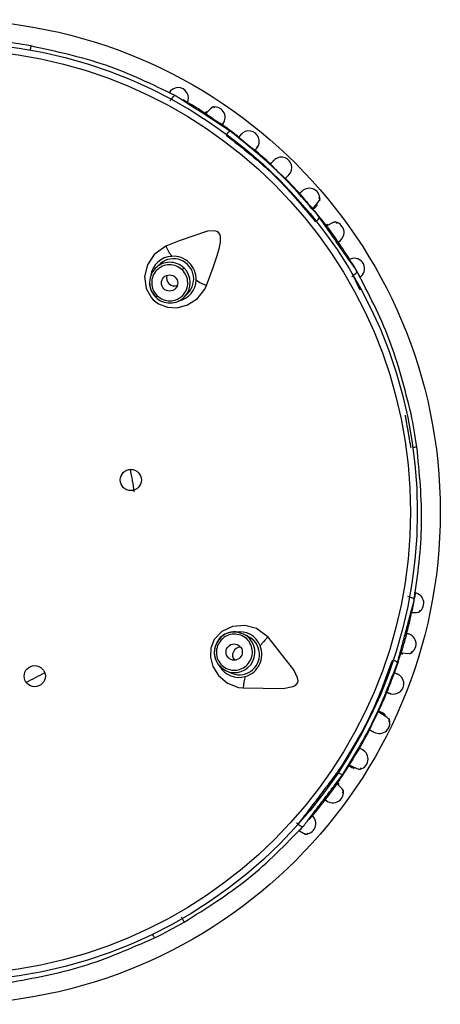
# Model space of a CAD drawing. Header units: millimetres. Extents: x 257.87 to 258.14, y 332.18 to 333.7.
# Tile 2 of 7: x 257.9967 to 258.0225, y 332.7788 to 332.8392. Entities that reach past the tile are written whole.
import ezdxf

# ---------------------------------------------------------------- set-up
doc = ezdxf.new("R2010")
doc.units = ezdxf.units.MM
doc.layers.add('SANINDUSA', color=3, linetype='Continuous')

msp = doc.modelspace()

# ---------------------------------------------------------------- linework, layer by layer
at = {"layer": 'SANINDUSA', "linetype": 'Continuous'}
for p, q in [((258.0058957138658, 332.834241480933), (258.0059768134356, 332.83432524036)), ((258.0148590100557, 332.8277871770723), (258.0149443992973, 332.8278586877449)), ((258.0155636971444, 332.826482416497), (258.0161200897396, 332.8257143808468)), ((258.0051925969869, 332.8241582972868), (258.0049972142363, 332.8239564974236)), ((258.0171250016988, 332.8235311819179), (258.0170439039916, 332.8234474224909)), ((258.0067932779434, 332.822217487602), (258.0069886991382, 332.8224193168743)), ((258.0204725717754, 332.8038517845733), (258.020577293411, 332.80380053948)), ((258.0106656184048, 332.801404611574), (258.0104133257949, 332.8015280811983)), ((258.0089407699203, 332.7995632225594), (258.0093144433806, 332.7992825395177)), ((258.0093144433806, 332.7992825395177), (258.0095667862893, 332.7991590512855)), ((258.0188102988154, 332.7966708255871), (258.0186713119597, 332.7967457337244)), ((258.0191148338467, 332.7965681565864), (258.0189762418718, 332.7966324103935)), ((258.0171039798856, 332.7933326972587), (258.0171983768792, 332.7932735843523)), ((258.0160808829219, 332.7922593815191), (258.0155218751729, 332.791492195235)), ((258.0137565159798, 332.7898624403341), (258.0136517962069, 332.7899136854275))]:
    msp.add_line(p, q, dxfattribs=at)
at = {"layer": 'SANINDUSA', "linetype": 'Continuous', "flags": 128}
for points in [[(257.9973684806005, 332.837608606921), (257.997368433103, 332.8376083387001), (257.9973656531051, 332.8375927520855), (257.9973602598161, 332.8375625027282), (257.9973524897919, 332.8375189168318), (257.9973426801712, 332.8374639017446), (257.9973312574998, 332.8373998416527), (257.9973249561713, 332.8373644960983)], [(258.0059834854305, 332.8343367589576), (258.0060113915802, 332.8343820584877), (258.0060474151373, 332.83443431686), (258.0060836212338, 332.834480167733), (258.0061187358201, 332.8345180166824), (258.0061515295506, 332.8345465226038), (258.0061808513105, 332.8345646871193), (258.0062056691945, 332.834571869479), (258.0062251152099, 332.8345678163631)], [(258.008659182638, 332.8338204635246), (258.0085561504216, 332.8338713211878), (258.0083791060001, 332.8337586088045), (258.0081431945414, 332.8335053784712), (258.0080981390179, 332.8334464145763)], [(258.0146476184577, 332.8276432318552), (258.0147363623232, 332.8277274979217), (258.0149938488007, 332.8280174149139), (258.0151013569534, 332.8282167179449), (258.0150363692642, 332.8283065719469)], [(258.0081376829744, 332.8229173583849), (258.0085528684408, 332.8240197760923), (258.0087964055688, 332.8247518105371), (258.0089291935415, 332.8252433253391), (258.008990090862, 332.8255787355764), (258.0089929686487, 332.8259288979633), (258.0089545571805, 332.8260624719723), (258.0088803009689, 332.8261699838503), (258.0087820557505, 332.8262357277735), (258.0086278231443, 332.8262757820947), (258.0082105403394, 332.8262477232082), (258.0064596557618, 332.8256607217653), (258.0056533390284, 332.8253227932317)], [(258.0161547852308, 332.8267191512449), (258.016075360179, 332.8268021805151), (258.0158704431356, 332.8267568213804), (258.0155621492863, 332.8265995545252), (258.0154996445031, 332.8265595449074)], [(258.0056533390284, 332.8253227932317), (258.0049273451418, 332.8248145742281), (258.0045150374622, 332.8241879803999), (258.0043431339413, 332.8234596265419), (258.0044357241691, 332.8227365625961), (258.0047607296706, 332.8221479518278), (258.0048714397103, 332.8220295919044), (258.005194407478, 332.8217859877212), (258.0057443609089, 332.8215794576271), (258.0063381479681, 332.8215495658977), (258.0069849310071, 332.8217179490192), (258.0075843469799, 332.8221091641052), (258.008036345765, 332.8226964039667), (258.0081376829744, 332.8229173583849)], [(258.0066536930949, 332.8238703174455), (258.0066748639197, 332.8238921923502), (258.0066947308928, 332.8239127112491), (258.0067127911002, 332.8239313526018), (258.0067285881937, 332.8239476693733), (258.006741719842, 332.8239612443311), (258.0067518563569, 332.8239717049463), (258.0067587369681, 332.8239788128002), (258.0067621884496, 332.8239823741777)], [(258.0046517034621, 332.822982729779), (258.0047506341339, 332.8225925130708), (258.0050283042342, 332.8221916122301)], [(258.0050283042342, 332.8221916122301), (258.0050283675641, 332.8221916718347), (258.0050319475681, 332.8221953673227), (258.0050389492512, 332.822202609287), (258.0050491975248, 332.8222131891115), (258.0050624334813, 332.8222268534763), (258.0050783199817, 332.8222432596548), (258.0050964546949, 332.8222619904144), (258.0051163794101, 332.822282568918)], [(258.0210398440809, 332.81300217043), (258.02103957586, 332.8130021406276), (258.0210238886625, 332.8129999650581), (258.0209934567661, 332.8129957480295), (258.0209496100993, 332.8129896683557), (258.0208942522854, 332.8129819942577), (258.0208297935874, 332.812973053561), (258.0207942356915, 332.8129681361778)], [(258.0206978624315, 332.8028614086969), (258.0207276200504, 332.8028577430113), (258.0210185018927, 332.8028533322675), (258.0212045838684, 332.8028979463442), (258.021259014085, 332.8029978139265)], [(258.0119154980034, 332.8013262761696), (258.0112078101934, 332.8018596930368), (258.0104844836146, 332.8020581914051), (258.0097386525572, 332.8019966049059), (258.0090795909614, 332.8016851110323), (258.0086202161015, 332.8011941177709), (258.0084072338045, 332.8006567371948), (258.008379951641, 332.8001167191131), (258.0085249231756, 332.7995411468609), (258.0088732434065, 332.7989749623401), (258.0094207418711, 332.7985169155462), (258.0101131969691, 332.7982557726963), (258.0103955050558, 332.7982202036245)], [(258.0104138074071, 332.801527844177), (258.0100647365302, 332.8016376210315), (258.0098046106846, 332.8016432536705)], [(258.010413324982, 332.8015280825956), (258.0099431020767, 332.8016522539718), (258.009804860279, 332.8016530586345)], [(258.0103955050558, 332.7982202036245), (258.0128409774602, 332.7981852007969), (258.0134450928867, 332.7983022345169), (258.0135930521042, 332.7983786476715), (258.0136843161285, 332.7984641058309), (258.013734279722, 332.7985576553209), (258.013752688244, 332.7986615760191), (258.0137299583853, 332.7988393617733), (258.0135019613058, 332.7993239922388), (258.0119154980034, 332.8013262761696)], [(258.0200782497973, 332.8003973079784), (258.0201477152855, 332.8003814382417), (258.0204867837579, 332.8003378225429), (258.0206933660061, 332.8003631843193), (258.0207407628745, 332.8004658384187)], [(258.0089486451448, 332.7995703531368), (258.0090362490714, 332.7994698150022), (258.0093139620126, 332.7992827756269)], [(258.0193252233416, 332.7961520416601), (258.0193660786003, 332.7962540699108), (258.0191910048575, 332.7964282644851), (258.0188279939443, 332.7966612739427), (258.0188102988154, 332.7966708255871)], [(258.0190268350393, 332.7966373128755), (258.0191040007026, 332.7965731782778), (258.0190686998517, 332.7965513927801)], [(258.0169017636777, 332.7934892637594), (258.0170093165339, 332.793430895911), (258.017364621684, 332.7932756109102), (258.0175873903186, 332.7932349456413), (258.0176527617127, 332.7933245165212)], [(258.0164886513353, 332.7917703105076), (258.0165430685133, 332.7918715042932), (258.0164366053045, 332.7920523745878), (258.016191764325, 332.7922969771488), (258.0161344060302, 332.7923440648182)], [(258.0137667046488, 332.7898538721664), (258.0138083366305, 332.7898207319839), (258.0138599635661, 332.7897838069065), (258.0139095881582, 332.789752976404), (258.0139554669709, 332.7897292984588), (258.0139959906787, 332.7897136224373), (258.0140297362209, 332.7897064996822), (258.0140555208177, 332.7897081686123), (258.0140724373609, 332.7897185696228)], [(258.0138125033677, 332.7894720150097), (258.0138364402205, 332.7894539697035), (258.0140861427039, 332.7893047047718), (258.0142696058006, 332.7892503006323), (258.0143666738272, 332.7893095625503)], [(258.0049525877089, 332.7828855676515), (258.0049524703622, 332.7828858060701), (258.0049455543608, 332.7829000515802), (258.0049321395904, 332.7829276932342), (258.0049128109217, 332.7829675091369), (258.0048884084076, 332.7830177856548), (258.0048599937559, 332.7830763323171), (258.0048443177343, 332.7831086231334)]]:
    msp.add_lwpolyline(points, dxfattribs=at)
at = {"layer": 'SANINDUSA', "linetype": 'Continuous'}
for centre, radius in [((257.9922702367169, 332.8090149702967), 0.03020728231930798), ((257.9922702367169, 332.8090149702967), 0.0287966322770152), ((257.9922702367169, 332.8090149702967), 0.02837947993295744), ((258.0058748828, 332.8230654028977), 0.0004994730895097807), ((258.0034996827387, 332.8109797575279), 0.000650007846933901), ((258.0098370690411, 332.8004180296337), 0.0004994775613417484), ((257.9976089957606, 332.7989423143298), 0.000650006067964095)]:
    msp.add_circle(centre, radius, dxfattribs=at)
for centre, radius, start, end in [((257.9922702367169, 332.8090149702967), 0.0290464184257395, 79.89040341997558, 83.96111201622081), ((258.0063956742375, 332.8344190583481), 0.0006341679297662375, 330.5752804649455, 151.3590891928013), ((257.9922702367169, 332.8090149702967), 0.02911556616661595, 56.86162814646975, 60.25663332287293), ((258.008635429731, 332.8332243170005), 0.0006469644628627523, 321.9663667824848, 107.7088321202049), ((258.3241119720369, 333.2994636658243), 0.5630534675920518, 235.8684552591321, 235.9652667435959), ((257.9922702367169, 332.8090149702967), 0.02911556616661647, 52.05850785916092, 54.98682475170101), ((258.0099285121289, 332.8318220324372), 0.0006629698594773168, 120.7160889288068, 147.0064170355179), ((258.0107365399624, 332.8317577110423), 0.0006391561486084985, 320.5853032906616, 141.3506186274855), ((258.0258312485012, 332.8503704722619), 0.0241602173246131, 229.5908368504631, 232.425826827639), ((257.9922702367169, 332.8090149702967), 0.02911556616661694, 47.11443217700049, 49.78763692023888), ((258.0127283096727, 332.8301442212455), 0.0006416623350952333, 315.5884664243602, 136.3474706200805), ((258.0191307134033, 332.8367567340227), 0.009529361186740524, 222.1033651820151, 229.7462699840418), ((257.9922702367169, 332.8090149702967), 0.02911556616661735, 42.05507018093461, 44.701460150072), ((258.014445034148, 332.8282269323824), 0.0006508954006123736, 348.6673802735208, 135.2268002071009), ((258.0302002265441, 332.8419163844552), 0.02111271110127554, 219.3943531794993, 222.6116092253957), ((257.9922702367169, 332.8090149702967), 0.02911556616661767, 36.87040832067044, 39.78032505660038), ((258.0144955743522, 332.8274000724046), 0.0006630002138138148, 304.8421791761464, 331.1307818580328), ((258.0159285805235, 332.826167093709), 0.0006469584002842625, 301.9660052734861, 87.70947200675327), ((257.9922702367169, 332.8090149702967), 0.02911556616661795, 31.70471721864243, 35.00314959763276), ((258.0082281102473, 332.826375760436), 0.002781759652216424, 202.2423839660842, 217.0016006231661), ((258.0060411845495, 332.823383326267), 0.001318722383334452, 91.5051913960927, 173.8900567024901), ((258.006116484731, 332.8233155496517), 0.001237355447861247, 314.2596623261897, 137.7041536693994), ((258.0061065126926, 332.823305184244), 0.001399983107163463, 357.7548562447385, 94.09476859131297), ((258.0172099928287, 332.8239522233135), 0.0006312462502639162, 300.2349051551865, 113.7171849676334), ((258.0058921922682, 332.8230907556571), 0.001245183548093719, 135.9514914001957, 184.9769508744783), ((258.0058608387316, 332.8231129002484), 0.001207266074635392, 135.6723060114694, 186.2011901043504), ((258.0058926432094, 332.8230869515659), 0.001248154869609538, 45.8399914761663, 135.8403719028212), ((258.0058952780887, 332.8230843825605), 0.001248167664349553, 316.009456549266, 46.00891764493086), ((257.9922702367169, 332.8090149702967), 0.02911556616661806, 30.75517827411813, 31.70471721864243), ((257.9922702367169, 332.8090149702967), 0.02911556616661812, 29.73457164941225, 30.75517827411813), ((258.0061723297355, 332.8233758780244), 0.0004859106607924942, 161.4030557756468, 226.1465027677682), ((258.0061725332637, 332.8232718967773), 0.001333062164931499, 281.4409890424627, 359.073425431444), ((258.0091072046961, 332.8255250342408), 0.002782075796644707, 234.8477412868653, 249.6051005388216), ((258.0058135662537, 332.8230479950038), 0.001154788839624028, 183.2517614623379, 227.490603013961), ((258.0061675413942, 332.8233489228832), 0.0004634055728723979, 224.2641013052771, 293.5530828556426), ((258.0058691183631, 332.8230283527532), 0.001179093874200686, 224.8547806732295, 272.0761893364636), ((258.0059481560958, 332.8230038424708), 0.001154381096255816, 268.1969683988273, 317.0626881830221), ((258.0058990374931, 332.823084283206), 0.00124539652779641, 270.6274255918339, 315.8926206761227), ((257.9922702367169, 332.8090149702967), 0.02904641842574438, 7.89040341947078, 11.96036397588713), ((257.9922702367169, 332.8090149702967), 0.01149999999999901, 6.176948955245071, 13.0959640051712), ((257.9922702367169, 332.8090149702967), 0.02911556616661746, 348.9618360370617, 350.1149101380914), ((258.0208239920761, 332.8034189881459), 0.0006416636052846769, 295.7644757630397, 82.02135522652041), ((257.9922702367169, 332.8090149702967), 0.02911556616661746, 348.1480481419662, 348.9618360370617), ((257.9922702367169, 332.8090149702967), 0.02911556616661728, 344.8591299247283, 348.1480481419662), ((258.0097827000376, 332.8005295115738), 0.001113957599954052, 88.87296557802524, 163.7827693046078), ((258.0098679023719, 332.800404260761), 0.00125038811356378, 92.8899650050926, 153.962197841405), ((258.0098612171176, 332.8004066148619), 0.001250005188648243, 244.0607565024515, 63.7885943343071), ((258.0101900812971, 332.8003398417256), 0.001325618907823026, 20.23809121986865, 101.8888337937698), ((258.0203465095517, 332.8009152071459), 0.0006468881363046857, 291.3431502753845, 77.92470477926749), ((258.009866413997, 332.8004028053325), 0.001249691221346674, 153.8722875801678, 222.2090691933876), ((258.0101496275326, 332.8002655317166), 0.001237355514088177, 242.2595799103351, 65.70450201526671), ((258.0137123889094, 332.7992031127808), 0.002781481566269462, 130.2421457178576, 145.0025782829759), ((258.463538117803, 332.6731398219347), 0.4613535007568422, 163.8570513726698, 163.9751809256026), ((258.0097791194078, 332.8003813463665), 0.001160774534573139, 156.6929051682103, 224.320042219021), ((258.0101971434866, 332.8002272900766), 0.0004634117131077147, 152.2655153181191, 221.5527831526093), ((258.0102242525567, 332.800231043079), 0.0004859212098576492, 89.40271514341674, 154.1450947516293), ((258.0101366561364, 332.8002718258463), 0.00140000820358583, 285.7555748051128, 22.09380005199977), ((257.9922702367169, 332.8090149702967), 0.02911556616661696, 340.0611151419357, 342.9863165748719), ((258.0194178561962, 332.7992688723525), 0.0006627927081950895, 48.71435885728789, 75.01175753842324), ((257.9922702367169, 332.8090149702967), 0.01149999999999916, 294.7457457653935, 301.1741016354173), ((258.0101292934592, 332.8002214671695), 0.001353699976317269, 209.6400782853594, 286.6342891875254), ((258.0420917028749, 332.7898304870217), 0.02428774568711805, 157.5982901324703, 160.4185773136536), ((258.019606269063, 332.7984803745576), 0.0006391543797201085, 248.5856138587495, 69.35029737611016), ((258.0131747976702, 332.7981040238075), 0.002781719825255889, 162.8470660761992, 177.6063189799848), ((257.9922702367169, 332.8090149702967), 0.02911556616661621, 335.1124885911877, 337.7882484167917), ((258.0269567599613, 332.79204079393), 0.00953177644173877, 150.1046326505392, 157.7455232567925), ((258.0187316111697, 332.7960774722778), 0.0006539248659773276, 239.7138459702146, 25.28704374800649), ((257.9922702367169, 332.8090149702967), 0.02911556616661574, 330.0554186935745, 332.6991953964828), ((258.0352741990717, 332.7831131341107), 0.02110334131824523, 147.3931501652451, 150.6117043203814), ((258.0173942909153, 332.7938623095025), 0.0006508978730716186, 276.6665016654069, 63.22697430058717), ((257.9922702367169, 332.8090149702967), 0.02911556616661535, 324.8704835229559, 327.7837813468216), ((258.0166233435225, 332.7935583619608), 0.0006626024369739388, 232.8345533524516, 259.1398514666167), ((258.0158937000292, 332.7918148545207), 0.0006469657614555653, 229.9668373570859, 15.70823204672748), ((257.9922702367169, 332.8090149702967), 0.02911556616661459, 319.5957687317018, 322.9999234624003), ((258.0142005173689, 332.7898918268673), 0.0006416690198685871, 265.7649193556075, 52.02126458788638), ((258.0133851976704, 332.7901772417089), 0.0008167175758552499, 302.1116699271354, 322.9370268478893), ((257.9922702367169, 332.8090149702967), 0.02904641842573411, 295.8904034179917, 299.9639305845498)]:
    msp.add_arc(centre, radius, start, end, dxfattribs=at)
for points, knots in [([(258.0062251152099, 332.8345678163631), (258.0048319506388, 332.8352421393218), (258.0020449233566, 332.8365911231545), (257.998927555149, 332.8372693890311), (257.9973684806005, 332.837608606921)], [0, 0, 0, 0, 0.4998747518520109, 1, 1, 1, 1]), ([(258.0090866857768, 332.8327434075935), (258.0091263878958, 332.8327994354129), (258.0092055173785, 332.8329111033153), (258.0091635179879, 332.8328518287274), (258.0091425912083, 332.8328222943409)], [0, 0, 0, 0, 0.5017361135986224, 1, 1, 1, 1]), ([(258.015076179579, 332.827079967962), (258.0142428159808, 332.8280489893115), (258.0125760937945, 332.8299870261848), (258.0105852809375, 332.8315903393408), (258.0095898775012, 332.8323919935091)], [0, 0, 0, 0, 0.5000015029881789, 0.9999999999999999, 0.9999999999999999, 0.9999999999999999, 0.9999999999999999]), ([(258.0093405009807, 332.8321379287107), (258.0103499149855, 332.8313495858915), (258.0123687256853, 332.8297729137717), (258.0140097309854, 332.8278060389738), (258.0148302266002, 332.8268226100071)], [0, 0, 0, 0, 0.5000042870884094, 0.9999999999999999, 0.9999999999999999, 0.9999999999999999, 0.9999999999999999]), ([(258.0102352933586, 332.8321542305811), (258.0102723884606, 332.8322020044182), (258.0103158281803, 332.8322579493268), (258.0102531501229, 332.8321772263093), (258.0102439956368, 332.8321654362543)], [0, 0, 0, 0, 0.8539443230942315, 1, 1, 1, 1]), ([(258.0111055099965, 332.8312048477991), (258.011147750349, 332.831254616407), (258.0111983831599, 332.8313142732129), (258.0113127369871, 332.8314489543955), (258.0112669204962, 332.8313949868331), (258.0112277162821, 332.8313488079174)], [0, 0, 0, 0, 0.4207553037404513, 0.5043524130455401, 0.9999999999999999, 0.9999999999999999, 0.9999999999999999, 0.9999999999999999]), ([(258.0139954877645, 332.8286967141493), (258.0140223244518, 332.8287210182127), (258.0140564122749, 332.8287518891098), (258.014002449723, 332.8287030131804), (258.01399097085, 332.8286926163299)], [0, 0, 0, 0, 0.7872807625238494, 1, 1, 1, 1]), ([(258.0161881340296, 332.825560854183), (258.0162446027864, 332.8255999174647), (258.0163571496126, 332.8256777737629), (258.0162974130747, 332.8256364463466), (258.0162676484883, 332.8256158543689)], [0, 0, 0, 0, 0.5017356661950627, 1, 1, 1, 1]), ([(258.0066536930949, 332.8238703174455), (258.0065381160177, 332.8239591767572), (258.0063069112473, 332.8241369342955), (258.0058646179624, 332.8242102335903), (258.0054334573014, 332.8241197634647), (258.0050686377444, 332.8238680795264), (258.0048281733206, 332.8234954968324), (258.0047510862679, 332.8230612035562), (258.0048384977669, 332.8226209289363), (258.0050237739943, 332.822395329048), (258.0051163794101, 332.822282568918)], [0, 0, 0, 0, 0.124820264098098, 0.2496951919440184, 0.3746576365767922, 0.4997338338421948, 0.6249179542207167, 0.7500600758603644, 0.8750741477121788, 1, 1, 1, 1]), ([(258.0051163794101, 332.822282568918), (258.0052319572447, 332.8221937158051), (258.0054631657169, 332.8220159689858), (258.0059054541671, 332.821942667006), (258.0063366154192, 332.8220331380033), (258.0067014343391, 332.8222848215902), (258.0069419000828, 332.8226574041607), (258.0070189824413, 332.8230916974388), (258.0069315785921, 332.8235319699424), (258.0067462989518, 332.8237575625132), (258.0066536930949, 332.8238703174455)], [0, 0, 0, 0, 0.1248186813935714, 0.2496943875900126, 0.3746576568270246, 0.4997346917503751, 0.6249195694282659, 0.7500622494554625, 0.8750769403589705, 1, 1, 1, 1]), ([(258.0171250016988, 332.8235311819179), (258.0171582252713, 332.8235529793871), (258.0172116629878, 332.8235880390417), (258.017273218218, 332.8236384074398), (258.0173156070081, 332.823679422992), (258.0173455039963, 332.8237170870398), (258.0173672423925, 332.8237562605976), (258.0173624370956, 332.823775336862), (258.0173594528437, 332.8237871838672)], [0, 0, 0, 0, 0.2221429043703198, 0.3573008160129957, 0.5003377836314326, 0.6433936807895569, 0.7785354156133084, 1, 1, 1, 1]), ([(258.020684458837, 332.8150332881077), (258.0202951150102, 332.8165805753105), (258.0195166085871, 332.8196744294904), (258.0180783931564, 332.8224164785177), (258.0173594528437, 332.8237871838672)], [0, 0, 0, 0, 0.5001163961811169, 1, 1, 1, 1]), ([(258.020884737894, 332.8036393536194), (258.021095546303, 332.8051727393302), (258.0215172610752, 332.808240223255), (258.0211990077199, 332.811414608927), (258.0210398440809, 332.81300217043)], [0, 0, 0, 0, 0.4998838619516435, 0.9999999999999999, 0.9999999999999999, 0.9999999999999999, 0.9999999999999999]), ([(258.0209108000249, 332.8040548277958), (258.0209346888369, 332.8040506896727), (258.0209826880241, 332.8040423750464), (258.020911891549, 332.8040546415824), (258.0208763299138, 332.8040608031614)], [0, 0, 0, 0, 0.4976920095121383, 1, 1, 1, 1]), ([(258.020577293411, 332.80380053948), (258.0206147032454, 332.8037916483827), (258.0206760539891, 332.8037770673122), (258.0207515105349, 332.8037506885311), (258.0208070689, 332.8037258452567), (258.0208489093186, 332.8036998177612), (258.0208819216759, 332.8036703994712), (258.0208836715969, 332.8036511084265), (258.020884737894, 332.8036393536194)], [0, 0, 0, 0, 0.2149878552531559, 0.3525721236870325, 0.5003419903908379, 0.64818864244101, 0.7856272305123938, 1, 1, 1, 1]), ([(258.0108432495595, 332.7999260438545), (258.0108920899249, 332.8000636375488), (258.0109897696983, 332.8003388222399), (258.0109223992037, 332.8007825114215), (258.0107026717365, 332.8011644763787), (258.0103505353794, 332.801433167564), (258.0099223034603, 332.8015463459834), (258.0094858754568, 332.8014854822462), (258.0090941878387, 332.8012664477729), (258.008936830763, 332.8010204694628), (258.0088581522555, 332.800897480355)], [0, 0, 0, 0, 0.1250015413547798, 0.2500006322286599, 0.3750026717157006, 0.5000020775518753, 0.6250014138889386, 0.7500016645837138, 0.8750008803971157, 1, 1, 1, 1]), ([(258.0204785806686, 332.8015486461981), (258.0205169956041, 332.8015384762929), (258.0205812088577, 332.8015214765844), (258.020476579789, 332.8015491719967), (258.020434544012, 332.8015602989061)], [0, 0, 0, 0, 0.5982399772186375, 1, 1, 1, 1]), ([(258.0088581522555, 332.800897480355), (258.0088093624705, 332.8007601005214), (258.0087117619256, 332.8004852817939), (258.0087787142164, 332.8000419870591), (258.0089979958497, 332.7996598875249), (258.0093500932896, 332.7993906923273), (258.0097787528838, 332.7992771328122), (258.0102156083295, 332.7993380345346), (258.0106073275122, 332.7995572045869), (258.0107646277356, 332.7998031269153), (258.0108432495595, 332.7999260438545)], [0, 0, 0, 0, 0.1248201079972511, 0.2496938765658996, 0.3746571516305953, 0.4997344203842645, 0.6249195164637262, 0.7500623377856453, 0.8750761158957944, 1, 1, 1, 1]), ([(258.0195364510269, 332.7999254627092), (258.0190986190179, 332.7987218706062), (258.0182229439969, 332.7963146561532), (258.0168594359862, 332.7941461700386), (258.0161776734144, 332.7930619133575)], [0, 0, 0, 0, 0.4999937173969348, 1, 1, 1, 1]), ([(258.0164985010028, 332.7929076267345), (258.0171625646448, 332.7939996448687), (258.0184906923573, 332.7961836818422), (258.0194003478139, 332.7985725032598), (258.0198551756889, 332.7997669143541)], [0, 0, 0, 0, 0.4999998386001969, 1, 1, 1, 1]), ([(258.0198284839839, 332.7990796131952), (258.0198856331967, 332.7990589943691), (258.0199525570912, 332.7990348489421), (258.0197858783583, 332.7990949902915), (258.0197122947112, 332.7991215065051), (258.0196511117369, 332.7991435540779)], [0, 0, 0, 0, 0.4962995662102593, 0.5811856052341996, 1, 1, 1, 1]), ([(258.0193826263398, 332.797881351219), (258.0193961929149, 332.7978757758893), (258.0194901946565, 332.7978371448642), (258.0194249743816, 332.7978639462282), (258.019369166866, 332.7978868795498)], [0, 0, 0, 0, 0.1443225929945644, 1, 1, 1, 1]), ([(258.018973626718, 332.7966619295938), (258.018998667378, 332.7966503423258), (258.0190602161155, 332.7966218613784), (258.0188299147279, 332.796728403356), (258.0186933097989, 332.7967915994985)], [0, 0, 0, 0, 0.4068427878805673, 0.9999999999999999, 0.9999999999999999, 0.9999999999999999, 0.9999999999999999]), ([(258.0176840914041, 332.7944453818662), (258.0177373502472, 332.7944148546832), (258.0177996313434, 332.7943791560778), (258.0176453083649, 332.7944675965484), (258.0175774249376, 332.7945065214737), (258.0175209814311, 332.7945388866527)], [0, 0, 0, 0, 0.4986967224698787, 0.5831778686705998, 1, 1, 1, 1]), ([(258.0153973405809, 332.7913806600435), (258.0154519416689, 332.7913390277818), (258.0155607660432, 332.7912560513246), (258.0155030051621, 332.7913000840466), (258.0154742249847, 332.7913220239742)], [0, 0, 0, 0, 0.5017358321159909, 0.9999999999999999, 0.9999999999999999, 0.9999999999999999, 0.9999999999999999]), ([(258.0067744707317, 332.7838512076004), (258.0081257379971, 332.7846996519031), (258.010827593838, 332.7863961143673), (258.0129910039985, 332.7886112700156), (258.0140724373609, 332.7897185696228)], [0, 0, 0, 0, 0.500125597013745, 1, 1, 1, 1]), ([(258.0065956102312, 332.7841615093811), (258.0066083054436, 332.7841399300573), (258.0066337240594, 332.7840967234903), (258.0066700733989, 332.7840346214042), (258.0067031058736, 332.7839779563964), (258.0067313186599, 332.7839292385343), (258.0067535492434, 332.7838904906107), (258.0067686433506, 332.7838637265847), (258.0067766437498, 332.7838489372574), (258.0067751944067, 332.7838504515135), (258.0067744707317, 332.7838512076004)], [0, 0, 0, 0, 0.124807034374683, 0.2498912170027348, 0.3749845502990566, 0.5000000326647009, 0.6250055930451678, 0.7501188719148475, 0.8752312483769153, 0.9999999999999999, 0.9999999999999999, 0.9999999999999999, 0.9999999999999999]), ([(257.9960000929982, 332.7801398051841), (257.9975235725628, 332.7804131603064), (258.0005712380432, 332.7809599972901), (258.0034919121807, 332.7822436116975), (258.0049525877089, 332.7828855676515)], [0, 0, 0, 0, 0.4998841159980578, 1, 1, 1, 1])]:
    msp.add_open_spline(points, degree=3, knots=knots, dxfattribs=at)
for points in [[(258.0065985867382, 332.8343263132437), (258.0062251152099, 332.8345678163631)], [(258.0095898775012, 332.8323919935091), (258.0065985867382, 332.8343263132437)], [(258.00811873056, 332.8335831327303), (258.0080356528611, 332.8334543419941)], [(258.0102439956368, 332.8321654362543), (258.0101196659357, 332.8320052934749)], [(258.0122588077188, 332.830581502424), (258.012060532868, 332.8303675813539)], [(258.0129730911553, 332.8294840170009), (258.0131810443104, 332.8296896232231)], [(258.01399097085, 332.8286926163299), (258.0138407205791, 332.8285564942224)], [(258.0146725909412, 332.8275970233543), (258.0148602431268, 332.827752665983)], [(258.0170067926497, 332.8242957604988), (258.015076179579, 332.827079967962)], [(258.0155657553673, 332.8266809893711), (258.0154436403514, 332.8265883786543)], [(258.0173594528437, 332.8237871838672), (258.0170067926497, 332.8242957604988)], [(258.0171250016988, 332.8235311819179), (258.01754121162, 332.8226440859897)], [(258.0206850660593, 332.812952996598), (258.0203340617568, 332.8149590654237)], [(258.0207261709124, 332.8030429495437), (258.020884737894, 332.8036393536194)], [(258.0198551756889, 332.7997669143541), (258.0207261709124, 332.8030429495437)], [(258.020033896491, 332.8003540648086), (258.0201801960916, 332.8003084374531)], [(258.0191944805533, 332.7979586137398), (258.0193826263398, 332.797881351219)], [(258.0181349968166, 332.7956506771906), (258.018394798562, 332.7955164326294)], [(258.0161763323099, 332.7930599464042), (258.0137565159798, 332.7898624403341)], [(258.016865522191, 332.793451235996), (258.017071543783, 332.7933208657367)], [(258.0143417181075, 332.7900725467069), (258.0164985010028, 332.7929076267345)], [(258.0162703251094, 332.792318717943), (258.0161445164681, 332.7924062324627)], [(258.0140724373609, 332.7897185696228), (258.0143417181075, 332.7900725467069)]]:
    msp.add_open_spline(points, degree=1, dxfattribs=at)

doc.saveas('drawing.dxf')
